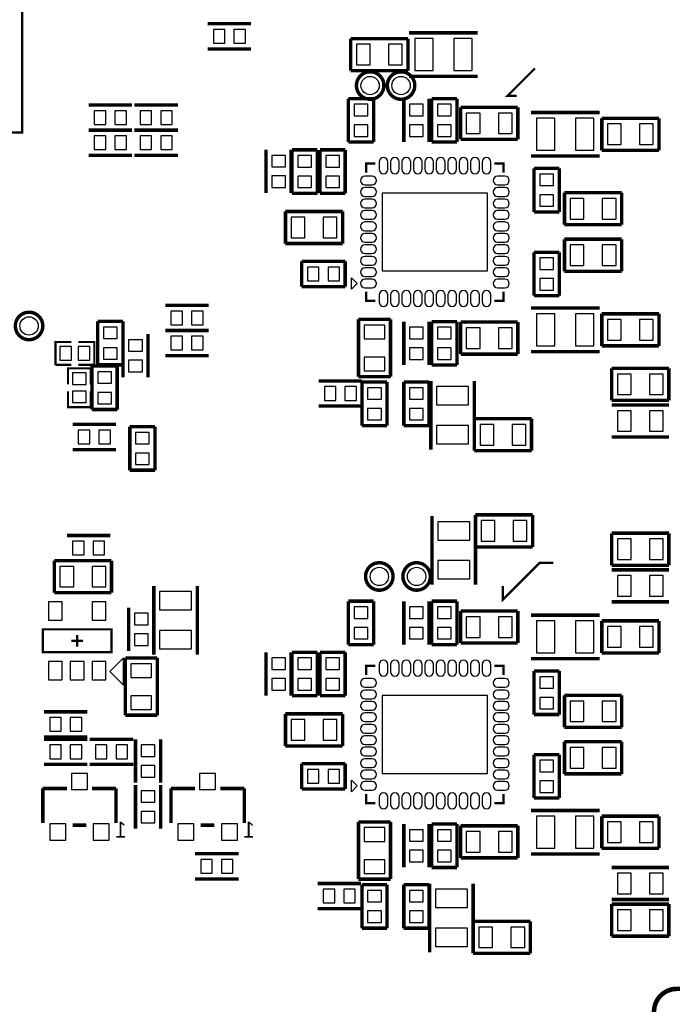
# Model space of a CAD drawing. Extents: x -7 to 124, y -15 to 152.
# Tile 8 of 11: x 72 to 101, y 20 to 63. Entities that reach past the tile are written whole.
import ezdxf

# ---------------------------------------------------------------- set-up
doc = ezdxf.new("R2010")
doc.units = 0
for name, color, linetype in [('BOARD', 6, 'CONTINUOUS'), ('PAD', 52, 'CONTINUOUS'), ('SILK', 120, 'CONTINUOUS')]:
    doc.layers.add(name, color=color, linetype=linetype)

msp = doc.modelspace()

# ---------------------------------------------------------------- linework, layer by layer
at = {"layer": 'BOARD', "const_width": 0.2}
msp.add_lwpolyline([(76.25, 4.5001), (76.25, 1, 0.414214), (77.25, 0), (98.0001, 0, 0.414214), (100.0001, 2), (100.0001, 20, -0.414214), (101.0001, 21), (115, 21, 0.414214), (117, 23), (117, 73.0001, 0.414214), (115, 75.0001), (99.7501, 75.0001, 0.414214), (98.7501, 74.0001), (98.7501, 70.0001)], format="xyb", dxfattribs=at)
at = {"layer": 'PAD'}
for points in [[(80.74985, 62.89995), (80.74985, 62.30005), (81.24995, 62.30005), (81.24995, 62.89995)], [(81.65005, 62.89995), (81.65005, 62.30005), (82.15015, 62.30005), (82.15015, 62.89995)], [(90.3502, 61.1), (90.3502, 62.5), (89.5501, 62.5), (89.5501, 61.1)], [(92.05, 61.1), (92.05, 62.5), (91.2499, 62.5), (91.2499, 61.1)], [(87.00005, 62.24995), (87.00005, 61.35005), (87.59995, 61.35005), (87.59995, 62.24995)], [(88.40005, 62.24995), (88.40005, 61.35005), (88.99995, 61.35005), (88.99995, 62.24995)], [(75.54985, 59.34995), (75.54985, 58.75005), (76.04995, 58.75005), (76.04995, 59.34995)], [(76.45005, 59.34995), (76.45005, 58.75005), (76.95015, 58.75005), (76.95015, 59.34995)], [(77.54985, 59.34995), (77.54985, 58.75005), (78.04995, 58.75005), (78.04995, 59.34995)], [(78.45005, 59.34995), (78.45005, 58.75005), (78.95015, 58.75005), (78.95015, 59.34995)], [(87.49995, 59.63015), (86.90005, 59.63015), (86.90005, 59.13005), (87.49995, 59.13005)], [(89.91995, 59.63015), (89.32005, 59.63015), (89.32005, 59.13005), (89.91995, 59.13005)], [(91.13995, 59.63015), (90.54005, 59.63015), (90.54005, 59.13005), (91.13995, 59.13005)], [(91.80005, 59.24995), (91.80005, 58.35005), (92.39995, 58.35005), (92.39995, 59.24995)], [(93.20005, 59.24995), (93.20005, 58.35005), (93.79995, 58.35005), (93.79995, 59.24995)], [(95.6702, 57.62), (95.6702, 59.02), (94.8701, 59.02), (94.8701, 57.62)], [(97.37, 57.62), (97.37, 59.02), (96.5699, 59.02), (96.5699, 57.62)], [(87.49995, 58.72995), (86.90005, 58.72995), (86.90005, 58.22985), (87.49995, 58.22985)], [(89.91995, 58.72995), (89.32005, 58.72995), (89.32005, 58.22985), (89.91995, 58.22985)], [(91.13995, 58.72995), (90.54005, 58.72995), (90.54005, 58.22985), (91.13995, 58.22985)], [(98.57, 57.87), (98.57, 58.7699), (97.9701, 58.7699), (97.9701, 57.87)], [(99.97, 57.87), (99.97, 58.7699), (99.3701, 58.7699), (99.3701, 57.87)], [(75.54985, 58.24995), (75.54985, 57.65005), (76.04995, 57.65005), (76.04995, 58.24995)], [(76.45005, 58.24995), (76.45005, 57.65005), (76.95015, 57.65005), (76.95015, 58.24995)], [(77.54985, 58.24995), (77.54985, 57.65005), (78.04995, 57.65005), (78.04995, 58.24995)], [(78.45005, 58.24995), (78.45005, 57.65005), (78.95015, 57.65005), (78.95015, 58.24995)], [(83.89995, 57.40015), (83.30005, 57.40015), (83.30005, 56.90005), (83.89995, 56.90005)], [(85.03995, 57.39015), (84.44005, 57.39015), (84.44005, 56.89005), (85.03995, 56.89005)], [(86.25995, 57.39015), (85.66005, 57.39015), (85.66005, 56.89005), (86.25995, 56.89005)], [(83.89995, 56.49995), (83.30005, 56.49995), (83.30005, 55.99985), (83.89995, 55.99985)], [(85.03995, 56.48995), (84.44005, 56.48995), (84.44005, 55.98985), (85.03995, 55.98985)], [(86.25995, 56.48995), (85.66005, 56.48995), (85.66005, 55.98985), (86.25995, 55.98985)], [(95.60995, 56.58015), (95.01005, 56.58015), (95.01005, 56.08005), (95.60995, 56.08005)], [(92.72995, 55.75), (88.13005, 55.75), (88.13005, 52.35), (92.72995, 52.35)], [(95.60995, 55.67995), (95.01005, 55.67995), (95.01005, 55.17985), (95.60995, 55.17985)], [(96.34005, 55.51995), (96.34005, 54.62005), (96.93995, 54.62005), (96.93995, 55.51995)], [(97.74005, 55.51995), (97.74005, 54.62005), (98.33995, 54.62005), (98.33995, 55.51995)], [(84.75, 53.8), (84.75, 54.6999), (84.1501, 54.6999), (84.1501, 53.8)], [(86.15, 53.8), (86.15, 54.6999), (85.5501, 54.6999), (85.5501, 53.8)], [(96.34005, 53.48995), (96.34005, 52.59005), (96.93995, 52.59005), (96.93995, 53.48995)], [(97.74005, 53.48995), (97.74005, 52.59005), (98.33995, 52.59005), (98.33995, 53.48995)], [(95.01005, 52.42005), (95.60995, 52.42005), (95.60995, 52.92015), (95.01005, 52.92015)], [(84.85985, 52.51995), (84.85985, 51.92005), (85.35995, 51.92005), (85.35995, 52.51995)], [(85.76005, 52.51995), (85.76005, 51.92005), (86.26015, 51.92005), (86.26015, 52.51995)], [(95.01005, 51.51985), (95.60995, 51.51985), (95.60995, 52.01995), (95.01005, 52.01995)], [(78.89985, 50.59995), (78.89985, 50.00005), (79.39995, 50.00005), (79.39995, 50.59995)], [(79.80005, 50.59995), (79.80005, 50.00005), (80.30015, 50.00005), (80.30015, 50.59995)], [(94.87005, 50.48), (94.87005, 49.08), (95.67015, 49.08), (95.67015, 50.48)], [(96.56985, 50.48), (96.56985, 49.08), (97.36995, 49.08), (97.36995, 50.48)], [(76.54995, 49.90015), (75.95005, 49.90015), (75.95005, 49.40005), (76.54995, 49.40005)], [(88.23995, 49.98995), (87.34005, 49.98995), (87.34005, 49.39005), (88.23995, 49.39005)], [(89.91995, 49.89015), (89.32005, 49.89015), (89.32005, 49.39005), (89.91995, 49.39005)], [(91.13995, 49.89015), (90.54005, 49.89015), (90.54005, 49.39005), (91.13995, 49.39005)], [(98.57, 49.33), (98.57, 50.2299), (97.9701, 50.2299), (97.9701, 49.33)], [(99.97, 49.33), (99.97, 50.2299), (99.3701, 50.2299), (99.3701, 49.33)], [(78.89985, 49.49995), (78.89985, 48.90005), (79.39995, 48.90005), (79.39995, 49.49995)], [(79.80005, 49.49995), (79.80005, 48.90005), (80.30015, 48.90005), (80.30015, 49.49995)], [(91.80005, 49.86995), (91.80005, 48.97005), (92.39995, 48.97005), (92.39995, 49.86995)], [(93.20005, 49.86995), (93.20005, 48.97005), (93.79995, 48.97005), (93.79995, 49.86995)], [(74.04995, 49.04995), (74.04995, 48.45005), (74.55005, 48.45005), (74.55005, 49.04995)], [(74.84995, 49.04995), (74.84995, 48.45005), (75.35005, 48.45005), (75.35005, 49.04995)], [(77.64995, 49.35015), (77.05005, 49.35015), (77.05005, 48.85005), (77.64995, 48.85005)], [(76.54995, 48.99995), (75.95005, 48.99995), (75.95005, 48.49985), (76.54995, 48.49985)], [(89.91995, 48.98995), (89.32005, 48.98995), (89.32005, 48.48985), (89.91995, 48.48985)], [(91.13995, 48.98995), (90.54005, 48.98995), (90.54005, 48.48985), (91.13995, 48.48985)], [(77.64995, 48.44995), (77.05005, 48.44995), (77.05005, 47.94985), (77.64995, 47.94985)], [(88.23995, 48.58995), (87.34005, 48.58995), (87.34005, 47.99005), (88.23995, 47.99005)], [(74.60005, 47.39995), (75.19995, 47.39995), (75.19995, 47.90005), (74.60005, 47.90005)], [(75.70005, 47.45005), (76.29995, 47.45005), (76.29995, 47.95015), (75.70005, 47.95015)], [(99, 46.95), (99, 47.8499), (98.4001, 47.8499), (98.4001, 46.95)], [(100.4, 46.95), (100.4, 47.8499), (99.8001, 47.8499), (99.8001, 46.95)], [(74.60005, 46.59995), (75.19995, 46.59995), (75.19995, 47.10005), (74.60005, 47.10005)], [(75.70005, 46.54985), (76.29995, 46.54985), (76.29995, 47.04995), (75.70005, 47.04995)], [(85.59985, 47.29995), (85.59985, 46.70005), (86.09995, 46.70005), (86.09995, 47.29995)], [(86.50005, 47.29995), (86.50005, 46.70005), (87.00015, 46.70005), (87.00015, 47.29995)], [(87.49005, 46.75005), (88.08995, 46.75005), (88.08995, 47.25015), (87.49005, 47.25015)], [(89.32005, 46.75005), (89.91995, 46.75005), (89.91995, 47.25015), (89.32005, 47.25015)], [(90.5, 46.49985), (91.9, 46.49985), (91.9, 47.29995), (90.5, 47.29995)], [(87.49005, 45.84985), (88.08995, 45.84985), (88.08995, 46.34995), (87.49005, 46.34995)], [(89.32005, 45.84985), (89.91995, 45.84985), (89.91995, 46.34995), (89.32005, 46.34995)], [(98.40005, 46.24995), (98.40005, 45.35005), (98.99995, 45.35005), (98.99995, 46.24995)], [(99.80005, 46.24995), (99.80005, 45.35005), (100.39995, 45.35005), (100.39995, 46.24995)], [(90.5, 44.80005), (91.9, 44.80005), (91.9, 45.60015), (90.5, 45.60015)], [(93, 44.75), (93, 45.6499), (92.4001, 45.6499), (92.4001, 44.75)], [(94.4, 44.75), (94.4, 45.6499), (93.8001, 45.6499), (93.8001, 44.75)], [(74.84985, 45.39995), (74.84985, 44.80005), (75.34995, 44.80005), (75.34995, 45.39995)], [(75.75005, 45.39995), (75.75005, 44.80005), (76.25015, 44.80005), (76.25015, 45.39995)], [(77.35005, 44.80005), (77.94995, 44.80005), (77.94995, 45.30015), (77.35005, 45.30015)], [(77.35005, 43.89985), (77.94995, 43.89985), (77.94995, 44.39995), (77.35005, 44.39995)], [(90.55, 40.59985), (91.95, 40.59985), (91.95, 41.39995), (90.55, 41.39995)], [(93.05, 40.55), (93.05, 41.4499), (92.4501, 41.4499), (92.4501, 40.55)], [(94.45, 40.55), (94.45, 41.4499), (93.8501, 41.4499), (93.8501, 40.55)], [(75.1, 39.95), (75.1, 40.5499), (74.5999, 40.5499), (74.5999, 39.95)], [(76.0002, 39.95), (76.0002, 40.5499), (75.5001, 40.5499), (75.5001, 39.95)], [(98.40005, 40.64995), (98.40005, 39.75005), (98.99995, 39.75005), (98.99995, 40.64995)], [(99.80005, 40.64995), (99.80005, 39.75005), (100.39995, 39.75005), (100.39995, 40.64995)], [(90.55, 38.90005), (91.95, 38.90005), (91.95, 39.70015), (90.55, 39.70015)], [(74.65, 38.55), (74.65, 39.4499), (74.0501, 39.4499), (74.0501, 38.55)], [(76.05, 38.55), (76.05, 39.4499), (75.4501, 39.4499), (75.4501, 38.55)], [(99, 38.15), (99, 39.0499), (98.4001, 39.0499), (98.4001, 38.15)], [(100.4, 38.15), (100.4, 39.0499), (99.8001, 39.0499), (99.8001, 38.15)], [(79.8, 38.34995), (78.4, 38.34995), (78.4, 37.54985), (79.8, 37.54985)], [(74.15, 37.0999), (74.15, 37.9), (73.5501, 37.9), (73.5501, 37.0999)], [(76.05, 37.0999), (76.05, 37.9), (75.4501, 37.9), (75.4501, 37.0999)], [(87.49995, 37.68015), (86.90005, 37.68015), (86.90005, 37.18005), (87.49995, 37.18005)], [(89.91995, 37.68015), (89.32005, 37.68015), (89.32005, 37.18005), (89.91995, 37.18005)], [(91.13995, 37.68015), (90.54005, 37.68015), (90.54005, 37.18005), (91.13995, 37.18005)], [(77.89995, 37.40015), (77.30005, 37.40015), (77.30005, 36.90005), (77.89995, 36.90005)], [(91.80005, 37.24995), (91.80005, 36.35005), (92.39995, 36.35005), (92.39995, 37.24995)], [(93.20005, 37.24995), (93.20005, 36.35005), (93.79995, 36.35005), (93.79995, 37.24995)], [(95.6702, 35.67), (95.6702, 37.07), (94.8701, 37.07), (94.8701, 35.67)], [(97.37, 35.67), (97.37, 37.07), (96.5699, 37.07), (96.5699, 35.67)], [(79.8, 36.65015), (78.4, 36.65015), (78.4, 35.85005), (79.8, 35.85005)], [(87.49995, 36.77995), (86.90005, 36.77995), (86.90005, 36.27985), (87.49995, 36.27985)], [(89.91995, 36.77995), (89.32005, 36.77995), (89.32005, 36.27985), (89.91995, 36.27985)], [(91.13995, 36.77995), (90.54005, 36.77995), (90.54005, 36.27985), (91.13995, 36.27985)], [(98.57, 35.92), (98.57, 36.8199), (97.9701, 36.8199), (97.9701, 35.92)], [(99.97, 35.92), (99.97, 36.8199), (99.3701, 36.8199), (99.3701, 35.92)], [(77.89995, 36.49995), (77.30005, 36.49995), (77.30005, 35.99985), (77.89995, 35.99985)], [(74.15, 34.4999), (74.15, 35.3), (73.5501, 35.3), (73.5501, 34.4999)], [(75.1, 34.4999), (75.1, 35.3), (74.5001, 35.3), (74.5001, 34.4999)], [(76.05, 34.4999), (76.05, 35.3), (75.4501, 35.3), (75.4501, 34.4999)], [(83.89995, 35.45015), (83.30005, 35.45015), (83.30005, 34.95005), (83.89995, 34.95005)], [(85.03995, 35.45015), (84.44005, 35.45015), (84.44005, 34.95005), (85.03995, 34.95005)], [(86.25995, 35.45015), (85.66005, 35.45015), (85.66005, 34.95005), (86.25995, 34.95005)], [(78.04995, 35.19995), (77.15005, 35.19995), (77.15005, 34.60005), (78.04995, 34.60005)], [(83.89995, 34.54995), (83.30005, 34.54995), (83.30005, 34.04985), (83.89995, 34.04985)], [(85.03995, 34.54995), (84.44005, 34.54995), (84.44005, 34.04985), (85.03995, 34.04985)], [(86.25995, 34.54995), (85.66005, 34.54995), (85.66005, 34.04985), (86.25995, 34.04985)], [(95.60995, 34.63015), (95.01005, 34.63015), (95.01005, 34.13005), (95.60995, 34.13005)], [(78.04995, 33.79995), (77.15005, 33.79995), (77.15005, 33.20005), (78.04995, 33.20005)], [(92.72995, 33.81), (88.13005, 33.81), (88.13005, 30.41), (92.72995, 30.41)], [(95.60995, 33.72995), (95.01005, 33.72995), (95.01005, 33.22985), (95.60995, 33.22985)], [(96.34005, 33.56995), (96.34005, 32.67005), (96.93995, 32.67005), (96.93995, 33.56995)], [(97.74005, 33.56995), (97.74005, 32.67005), (98.33995, 32.67005), (98.33995, 33.56995)], [(74.1, 32.25), (74.1, 32.8499), (73.5999, 32.8499), (73.5999, 32.25)], [(75.0002, 32.25), (75.0002, 32.8499), (74.5001, 32.8499), (74.5001, 32.25)], [(84.75, 31.86), (84.75, 32.7599), (84.1501, 32.7599), (84.1501, 31.86)], [(86.15, 31.86), (86.15, 32.7599), (85.5501, 32.7599), (85.5501, 31.86)], [(73.59985, 31.64995), (73.59985, 31.05005), (74.09995, 31.05005), (74.09995, 31.64995)], [(74.50005, 31.64995), (74.50005, 31.05005), (75.00015, 31.05005), (75.00015, 31.64995)], [(76.1, 31.05), (76.1, 31.6499), (75.5999, 31.6499), (75.5999, 31.05)], [(77.0002, 31.05), (77.0002, 31.6499), (76.5001, 31.6499), (76.5001, 31.05)], [(78.19995, 31.65015), (77.60005, 31.65015), (77.60005, 31.15005), (78.19995, 31.15005)], [(96.34005, 31.53995), (96.34005, 30.64005), (96.93995, 30.64005), (96.93995, 31.53995)], [(97.74005, 31.53995), (97.74005, 30.64005), (98.33995, 30.64005), (98.33995, 31.53995)], [(95.01005, 30.48005), (95.60995, 30.48005), (95.60995, 30.98015), (95.01005, 30.98015)], [(78.19995, 30.74995), (77.60005, 30.74995), (77.60005, 30.24985), (78.19995, 30.24985)], [(84.85985, 30.57995), (84.85985, 29.98005), (85.35995, 29.98005), (85.35995, 30.57995)], [(85.76005, 30.57995), (85.76005, 29.98005), (86.26015, 29.98005), (86.26015, 30.57995)], [(75.25, 29.7001), (75.25, 30.4001), (74.55, 30.4001), (74.55, 29.7001)], [(80.85, 29.7001), (80.85, 30.4001), (80.15, 30.4001), (80.15, 29.7001)], [(95.01005, 29.57985), (95.60995, 29.57985), (95.60995, 30.07995), (95.01005, 30.07995)], [(77.60005, 29.15005), (78.19995, 29.15005), (78.19995, 29.65015), (77.60005, 29.65015)], [(77.60005, 28.24985), (78.19995, 28.24985), (78.19995, 28.74995), (77.60005, 28.74995)], [(94.87005, 28.54), (94.87005, 27.14), (95.67015, 27.14), (95.67015, 28.54)], [(96.56985, 28.54), (96.56985, 27.14), (97.36995, 27.14), (97.36995, 28.54)], [(74.3, 27.4999), (74.3, 28.1999), (73.6, 28.1999), (73.6, 27.4999)], [(76.2, 27.4999), (76.2, 28.1999), (75.5, 28.1999), (75.5, 27.4999)], [(79.9, 27.4999), (79.9, 28.1999), (79.2, 28.1999), (79.2, 27.4999)], [(81.8, 27.4999), (81.8, 28.1999), (81.1, 28.1999), (81.1, 27.4999)], [(88.23995, 28.03995), (87.34005, 28.03995), (87.34005, 27.44005), (88.23995, 27.44005)], [(89.91995, 27.95015), (89.32005, 27.95015), (89.32005, 27.45005), (89.91995, 27.45005)], [(91.13995, 27.95015), (90.54005, 27.95015), (90.54005, 27.45005), (91.13995, 27.45005)], [(98.57, 27.39), (98.57, 28.2899), (97.9701, 28.2899), (97.9701, 27.39)], [(99.97, 27.39), (99.97, 28.2899), (99.3701, 28.2899), (99.3701, 27.39)], [(91.80005, 27.86995), (91.80005, 26.97005), (92.39995, 26.97005), (92.39995, 27.86995)], [(93.20005, 27.86995), (93.20005, 26.97005), (93.79995, 26.97005), (93.79995, 27.86995)], [(89.91995, 27.04995), (89.32005, 27.04995), (89.32005, 26.54985), (89.91995, 26.54985)], [(91.13995, 27.04995), (90.54005, 27.04995), (90.54005, 26.54985), (91.13995, 26.54985)], [(80.7, 26.05), (80.7, 26.6499), (80.1999, 26.6499), (80.1999, 26.05)], [(81.6002, 26.05), (81.6002, 26.6499), (81.1001, 26.6499), (81.1001, 26.05)], [(88.23995, 26.63995), (87.34005, 26.63995), (87.34005, 26.04005), (88.23995, 26.04005)], [(98.40005, 26.04995), (98.40005, 25.15005), (98.99995, 25.15005), (98.99995, 26.04995)], [(99.80005, 26.04995), (99.80005, 25.15005), (100.39995, 25.15005), (100.39995, 26.04995)], [(85.54985, 25.34995), (85.54985, 24.75005), (86.04995, 24.75005), (86.04995, 25.34995)], [(86.45005, 25.34995), (86.45005, 24.75005), (86.95015, 24.75005), (86.95015, 25.34995)], [(87.49005, 24.80005), (88.08995, 24.80005), (88.08995, 25.30015), (87.49005, 25.30015)], [(89.32005, 24.80005), (89.91995, 24.80005), (89.91995, 25.30015), (89.32005, 25.30015)], [(90.45, 24.54985), (91.85, 24.54985), (91.85, 25.34995), (90.45, 25.34995)], [(87.49005, 23.89985), (88.08995, 23.89985), (88.08995, 24.39995), (87.49005, 24.39995)], [(89.32005, 23.89985), (89.91995, 23.89985), (89.91995, 24.39995), (89.32005, 24.39995)], [(99, 23.55), (99, 24.4499), (98.4001, 24.4499), (98.4001, 23.55)], [(100.4, 23.55), (100.4, 24.4499), (99.8001, 24.4499), (99.8001, 23.55)], [(90.45, 22.85005), (91.85, 22.85005), (91.85, 23.65015), (90.45, 23.65015)], [(92.95, 22.8), (92.95, 23.6999), (92.3501, 23.6999), (92.3501, 22.8)], [(94.35, 22.8), (94.35, 23.6999), (93.7501, 23.6999), (93.7501, 22.8)]]:
    msp.add_lwpolyline(points, close=True, dxfattribs=at)
for points in [[(88.3701, 56.7899), (88.3701, 57.1099, 1), (87.9901, 57.1099), (87.9901, 56.7899, 1)], [(88.8699, 56.7899), (88.8699, 57.1099, 1), (88.4899, 57.1099), (88.4899, 56.7899, 1)], [(89.3701, 56.7899), (89.3701, 57.1099, 1), (88.9901, 57.1099), (88.9901, 56.7899, 1)], [(89.8699, 56.7899), (89.8699, 57.1099, 1), (89.4899, 57.1099), (89.4899, 56.7899, 1)], [(90.3701, 56.7899), (90.3701, 57.1099, 1), (89.9901, 57.1099), (89.9901, 56.7899, 1)], [(90.8699, 56.7899), (90.8699, 57.1099, 1), (90.4899, 57.1099), (90.4899, 56.7899, 1)], [(91.3701, 56.7899), (91.3701, 57.1099, 1), (90.9901, 57.1099), (90.9901, 56.7899, 1)], [(91.8699, 56.7899), (91.8699, 57.1099, 1), (91.4899, 57.1099), (91.4899, 56.7899, 1)], [(92.3701, 56.7899), (92.3701, 57.1099, 1), (91.9901, 57.1099), (91.9901, 56.7899, 1)], [(92.8699, 56.7899), (92.8699, 57.1099, 1), (92.4899, 57.1099), (92.4899, 56.7899, 1)], [(87.3701, 56.1099), (87.6901, 56.1099, 1), (87.6901, 56.4899), (87.3701, 56.4899, 1)], [(93.1699, 56.1099), (93.4899, 56.1099, 1), (93.4899, 56.4899), (93.1699, 56.4899, 1)], [(87.3701, 55.6101), (87.6901, 55.6101, 1), (87.6901, 55.9901), (87.3701, 55.9901, 1)], [(93.1699, 55.6101), (93.4899, 55.6101, 1), (93.4899, 55.9901), (93.1699, 55.9901, 1)], [(87.3701, 55.1099), (87.6901, 55.1099, 1), (87.6901, 55.4899), (87.3701, 55.4899, 1)], [(93.1699, 55.1099), (93.4899, 55.1099, 1), (93.4899, 55.4899), (93.1699, 55.4899, 1)], [(87.3701, 54.6101), (87.6901, 54.6101, 1), (87.6901, 54.9901), (87.3701, 54.9901, 1)], [(93.1699, 54.6101), (93.4899, 54.6101, 1), (93.4899, 54.9901), (93.1699, 54.9901, 1)], [(87.3701, 54.1099), (87.6901, 54.1099, 1), (87.6901, 54.4899), (87.3701, 54.4899, 1)], [(93.1699, 54.1099), (93.4899, 54.1099, 1), (93.4899, 54.4899), (93.1699, 54.4899, 1)], [(87.3701, 53.6101), (87.6901, 53.6101, 1), (87.6901, 53.9901), (87.3701, 53.9901, 1)], [(93.1699, 53.6101), (93.4899, 53.6101, 1), (93.4899, 53.9901), (93.1699, 53.9901, 1)], [(87.3701, 53.1099), (87.6901, 53.1099, 1), (87.6901, 53.4899), (87.3701, 53.4899, 1)], [(93.1699, 53.1099), (93.4899, 53.1099, 1), (93.4899, 53.4899), (93.1699, 53.4899, 1)], [(87.3701, 52.6101), (87.6901, 52.6101, 1), (87.6901, 52.9901), (87.3701, 52.9901, 1)], [(93.1699, 52.6101), (93.4899, 52.6101, 1), (93.4899, 52.9901), (93.1699, 52.9901, 1)], [(87.3701, 52.1099), (87.6901, 52.1099, 1), (87.6901, 52.4899), (87.3701, 52.4899, 1)], [(93.1699, 52.1099), (93.4899, 52.1099, 1), (93.4899, 52.4899), (93.1699, 52.4899, 1)], [(87.3701, 51.6101), (87.6901, 51.6101, 1), (87.6901, 51.9901), (87.3701, 51.9901, 1)], [(93.1699, 51.6101), (93.4899, 51.6101, 1), (93.4899, 51.9901), (93.1699, 51.9901, 1)], [(88.3701, 50.9901), (88.3701, 51.3101, 1), (87.9901, 51.3101), (87.9901, 50.9901, 1)], [(88.8699, 50.9901), (88.8699, 51.3101, 1), (88.4899, 51.3101), (88.4899, 50.9901, 1)], [(89.3701, 50.9901), (89.3701, 51.3101, 1), (88.9901, 51.3101), (88.9901, 50.9901, 1)], [(89.8699, 50.9901), (89.8699, 51.3101, 1), (89.4899, 51.3101), (89.4899, 50.9901, 1)], [(90.3701, 50.9901), (90.3701, 51.3101, 1), (89.9901, 51.3101), (89.9901, 50.9901, 1)], [(90.8699, 50.9901), (90.8699, 51.3101, 1), (90.4899, 51.3101), (90.4899, 50.9901, 1)], [(91.3701, 50.9901), (91.3701, 51.3101, 1), (90.9901, 51.3101), (90.9901, 50.9901, 1)], [(91.8699, 50.9901), (91.8699, 51.3101, 1), (91.4899, 51.3101), (91.4899, 50.9901, 1)], [(92.3701, 50.9901), (92.3701, 51.3101, 1), (91.9901, 51.3101), (91.9901, 50.9901, 1)], [(92.8699, 50.9901), (92.8699, 51.3101, 1), (92.4899, 51.3101), (92.4899, 50.9901, 1)], [(88.3701, 34.8499), (88.3701, 35.1699, 1), (87.9901, 35.1699), (87.9901, 34.8499, 1)], [(88.8699, 34.8499), (88.8699, 35.1699, 1), (88.4899, 35.1699), (88.4899, 34.8499, 1)], [(89.3701, 34.8499), (89.3701, 35.1699, 1), (88.9901, 35.1699), (88.9901, 34.8499, 1)], [(89.8699, 34.8499), (89.8699, 35.1699, 1), (89.4899, 35.1699), (89.4899, 34.8499, 1)], [(90.3701, 34.8499), (90.3701, 35.1699, 1), (89.9901, 35.1699), (89.9901, 34.8499, 1)], [(90.8699, 34.8499), (90.8699, 35.1699, 1), (90.4899, 35.1699), (90.4899, 34.8499, 1)], [(91.3701, 34.8499), (91.3701, 35.1699, 1), (90.9901, 35.1699), (90.9901, 34.8499, 1)], [(91.8699, 34.8499), (91.8699, 35.1699, 1), (91.4899, 35.1699), (91.4899, 34.8499, 1)], [(92.3701, 34.8499), (92.3701, 35.1699, 1), (91.9901, 35.1699), (91.9901, 34.8499, 1)], [(92.8699, 34.8499), (92.8699, 35.1699, 1), (92.4899, 35.1699), (92.4899, 34.8499, 1)], [(87.3701, 34.1699), (87.6901, 34.1699, 1), (87.6901, 34.5499), (87.3701, 34.5499, 1)], [(93.1699, 34.1699), (93.4899, 34.1699, 1), (93.4899, 34.5499), (93.1699, 34.5499, 1)], [(87.3701, 33.6701), (87.6901, 33.6701, 1), (87.6901, 34.0501), (87.3701, 34.0501, 1)], [(93.1699, 33.6701), (93.4899, 33.6701, 1), (93.4899, 34.0501), (93.1699, 34.0501, 1)], [(87.3701, 33.1699), (87.6901, 33.1699, 1), (87.6901, 33.5499), (87.3701, 33.5499, 1)], [(93.1699, 33.1699), (93.4899, 33.1699, 1), (93.4899, 33.5499), (93.1699, 33.5499, 1)], [(87.3701, 32.6701), (87.6901, 32.6701, 1), (87.6901, 33.0501), (87.3701, 33.0501, 1)], [(93.1699, 32.6701), (93.4899, 32.6701, 1), (93.4899, 33.0501), (93.1699, 33.0501, 1)], [(87.3701, 32.1699), (87.6901, 32.1699, 1), (87.6901, 32.5499), (87.3701, 32.5499, 1)], [(93.1699, 32.1699), (93.4899, 32.1699, 1), (93.4899, 32.5499), (93.1699, 32.5499, 1)], [(87.3701, 31.6701), (87.6901, 31.6701, 1), (87.6901, 32.0501), (87.3701, 32.0501, 1)], [(93.1699, 31.6701), (93.4899, 31.6701, 1), (93.4899, 32.0501), (93.1699, 32.0501, 1)], [(87.3701, 31.1699), (87.6901, 31.1699, 1), (87.6901, 31.5499), (87.3701, 31.5499, 1)], [(93.1699, 31.1699), (93.4899, 31.1699, 1), (93.4899, 31.5499), (93.1699, 31.5499, 1)], [(87.3701, 30.6701), (87.6901, 30.6701, 1), (87.6901, 31.0501), (87.3701, 31.0501, 1)], [(93.1699, 30.6701), (93.4899, 30.6701, 1), (93.4899, 31.0501), (93.1699, 31.0501, 1)], [(87.3701, 30.1699), (87.6901, 30.1699, 1), (87.6901, 30.5499), (87.3701, 30.5499, 1)], [(93.1699, 30.1699), (93.4899, 30.1699, 1), (93.4899, 30.5499), (93.1699, 30.5499, 1)], [(87.3701, 29.6701), (87.6901, 29.6701, 1), (87.6901, 30.0501), (87.3701, 30.0501, 1)], [(93.1699, 29.6701), (93.4899, 29.6701, 1), (93.4899, 30.0501), (93.1699, 30.0501, 1)], [(88.3701, 29.0501), (88.3701, 29.3701, 1), (87.9901, 29.3701), (87.9901, 29.0501, 1)], [(88.8699, 29.0501), (88.8699, 29.3701, 1), (88.4899, 29.3701), (88.4899, 29.0501, 1)], [(89.3701, 29.0501), (89.3701, 29.3701, 1), (88.9901, 29.3701), (88.9901, 29.0501, 1)], [(89.8699, 29.0501), (89.8699, 29.3701, 1), (89.4899, 29.3701), (89.4899, 29.0501, 1)], [(90.3701, 29.0501), (90.3701, 29.3701, 1), (89.9901, 29.3701), (89.9901, 29.0501, 1)], [(90.8699, 29.0501), (90.8699, 29.3701, 1), (90.4899, 29.3701), (90.4899, 29.0501, 1)], [(91.3701, 29.0501), (91.3701, 29.3701, 1), (90.9901, 29.3701), (90.9901, 29.0501, 1)], [(91.8699, 29.0501), (91.8699, 29.3701, 1), (91.4899, 29.3701), (91.4899, 29.0501, 1)], [(92.3701, 29.0501), (92.3701, 29.3701, 1), (91.9901, 29.3701), (91.9901, 29.0501, 1)], [(92.8699, 29.0501), (92.8699, 29.3701, 1), (92.4899, 29.3701), (92.4899, 29.0501, 1)]]:
    msp.add_lwpolyline(points, format="xyb", close=True, dxfattribs=at)
for centre in [(87.6, 60.45), (88.95, 60.45), (72.7, 49.95), (88, 39.01), (89.63, 39.01)]:
    msp.add_circle(centre, 0.40005, dxfattribs=at)
at = {"layer": 'SILK'}
for points, const_width in [([(72.4, 58.8), (72.4, 66), (54.4, 66), (54.4, 58.4), (72.4, 58.4), (72.4, 58.8)], 0.1), ([(80.5, 63.15), (82.4, 63.15)], 0.1501), ([(80.5, 63.1499), (82.4, 63.1499)], 0.1501), ([(89.2999, 62.75), (92.3001, 62.75)], 0.1501), ([(86.7501, 61.1), (86.7501, 62.5)], 0.1501), ([(86.7501, 62.5), (89.2499, 62.5)], 0.1501), ([(89.2499, 62.5), (89.2499, 61.1)], 0.1501), ([(80.5, 62.05), (82.4, 62.05)], 0.1501), ([(89.2499, 61.1), (86.7501, 61.1)], 0.1501), ([(94.8, 61.2), (93.6, 60), (94, 60)], 0.1), ([(92.3001, 60.85), (89.2999, 60.85)], 0.1501), ([(86.6501, 59.88), (86.6501, 57.98)], 0.1501), ([(87.7499, 59.88), (86.6501, 59.88)], 0.1501), ([(87.7499, 57.98), (87.7499, 59.88)], 0.1501), ([(89.0701, 59.88), (89.0701, 57.98)], 0.1501), ([(90.1699, 59.88), (90.1699, 57.98)], 0.1501), ([(90.2901, 59.88), (90.2901, 57.98)], 0.1501), ([(91.3899, 59.88), (90.2901, 59.88)], 0.1501), ([(91.3899, 57.98), (91.3899, 59.88)], 0.1501), ([(75.3, 59.5999), (77.2, 59.5999)], 0.1501), ([(77.3, 59.5999), (79.2, 59.5999)], 0.1501), ([(91.5501, 58.1), (91.5501, 59.5)], 0.1501), ([(91.5501, 59.5), (94.0499, 59.5)], 0.1501), ([(94.0499, 59.5), (94.0499, 58.1)], 0.1501), ([(94.6199, 59.27), (97.6201, 59.27)], 0.1501), ([(97.7201, 57.62), (97.7201, 59.02)], 0.1501), ([(97.7201, 59.02), (100.2199, 59.02)], 0.1501), ([(100.2199, 59.02), (100.2199, 57.62)], 0.1501), ([(75.3, 58.5001), (77.2, 58.5001)], 0.1501), ([(75.3, 58.4999), (77.2, 58.4999)], 0.1501), ([(77.3, 58.5001), (79.2, 58.5001)], 0.1501), ([(77.3, 58.4999), (79.2, 58.4999)], 0.1501), ([(86.6501, 57.98), (87.7499, 57.98)], 0.1501), ([(90.2901, 57.98), (91.3899, 57.98)], 0.1501), ([(94.0499, 58.1), (91.5501, 58.1)], 0.1501), ([(83.0501, 57.65), (83.0501, 55.75)], 0.1501), ([(84.1499, 57.65), (84.1499, 55.75)], 0.1501), ([(84.1901, 57.64), (84.1901, 55.74)], 0.1501), ([(85.2899, 57.64), (84.1901, 57.64)], 0.1501), ([(85.2899, 55.74), (85.2899, 57.64)], 0.1501), ([(85.4101, 57.64), (85.4101, 55.74)], 0.1501), ([(86.5099, 57.64), (85.4101, 57.64)], 0.1501), ([(86.5099, 55.74), (86.5099, 57.64)], 0.1501), ([(100.2199, 57.62), (97.7201, 57.62)], 0.1501), ([(75.3, 57.4001), (77.2, 57.4001)], 0.1501), ([(77.3, 57.4001), (79.2, 57.4001)], 0.1501), ([(97.6201, 57.37), (94.6199, 57.37)], 0.1501), ([(87.8301, 57.05), (87.43, 57.05), (87.43, 56.6499)], 0.1001), ([(93.43, 56.6499), (93.43, 57.05), (93.0299, 57.05)], 0.1001), ([(94.7601, 56.83), (94.7601, 54.93)], 0.1501), ([(95.8599, 56.83), (94.7601, 56.83)], 0.1501), ([(95.8599, 54.93), (95.8599, 56.83)], 0.1501), ([(84.1901, 55.74), (85.2899, 55.74)], 0.1501), ([(85.4101, 55.74), (86.5099, 55.74)], 0.1501), ([(96.0901, 54.37), (96.0901, 55.77)], 0.1501), ([(96.0901, 55.77), (98.5899, 55.77)], 0.1501), ([(98.5899, 55.77), (98.5899, 54.37)], 0.1501), ([(83.9001, 53.55), (83.9001, 54.95)], 0.1501), ([(83.9001, 54.95), (86.3999, 54.95)], 0.1501), ([(86.3999, 54.95), (86.3999, 53.55)], 0.1501), ([(94.7601, 54.93), (95.8599, 54.93)], 0.1501), ([(98.5899, 54.37), (96.0901, 54.37)], 0.1501), ([(96.0901, 52.34), (96.0901, 53.74)], 0.1501), ([(96.0901, 53.74), (98.5899, 53.74)], 0.1501), ([(98.5899, 53.74), (98.5899, 52.34)], 0.1501), ([(86.3999, 53.55), (83.9001, 53.55)], 0.1501), ([(95.8599, 53.17), (94.7601, 53.17)], 0.1501), ([(94.7601, 53.17), (94.7601, 51.27)], 0.1501), ([(95.8599, 51.27), (95.8599, 53.17)], 0.1501), ([(86.51, 52.7699), (84.61, 52.7699)], 0.1501), ([(84.61, 52.7699), (84.61, 51.6701)], 0.1501), ([(86.51, 51.6701), (86.51, 52.7699)], 0.1501), ([(98.5899, 52.34), (96.0901, 52.34)], 0.1501), ([(84.61, 51.6701), (86.51, 51.6701)], 0.1501), ([(87.43, 51.4501), (87.43, 51.05), (87.8301, 51.05)], 0.1001), ([(93.0299, 51.05), (93.43, 51.05), (93.43, 51.4501)], 0.1001), ([(94.7601, 51.27), (95.8599, 51.27)], 0.1501), ([(78.65, 50.8499), (80.55, 50.8499)], 0.1501), ([(94.6199, 50.73), (97.6201, 50.73)], 0.1501), ([(87.09, 50.2399), (88.49, 50.2399)], 0.1501), ([(87.09, 47.7401), (87.09, 50.2399)], 0.1501), ([(88.49, 50.2399), (88.49, 47.7401)], 0.1501), ([(97.7201, 49.08), (97.7201, 50.48)], 0.1501), ([(97.7201, 50.48), (100.2199, 50.48)], 0.1501), ([(100.2199, 50.48), (100.2199, 49.08)], 0.1501), ([(75.7001, 50.15), (75.7001, 48.25)], 0.1501), ([(76.7999, 50.15), (75.7001, 50.15)], 0.1501), ([(76.7999, 48.25), (76.7999, 50.15)], 0.1501), ([(89.0701, 50.14), (89.0701, 48.24)], 0.1501), ([(90.1699, 50.14), (90.1699, 48.24)], 0.1501), ([(90.2901, 50.14), (90.2901, 48.24)], 0.1501), ([(91.3899, 50.14), (90.2901, 50.14)], 0.1501), ([(91.3899, 48.24), (91.3899, 50.14)], 0.1501), ([(91.5501, 48.72), (91.5501, 50.12)], 0.1501), ([(91.5501, 50.12), (94.0499, 50.12)], 0.1501), ([(94.0499, 50.12), (94.0499, 48.72)], 0.1501), ([(76.8001, 49.6), (76.8001, 47.7)], 0.1501), ([(77.8999, 49.6), (77.8999, 47.7)], 0.1501), ([(78.65, 49.7501), (80.55, 49.7501)], 0.1501), ([(78.65, 49.7499), (80.55, 49.7499)], 0.1501), ([(73.85, 49.25), (73.85, 48.25)], 0.1), ([(74.55, 49.25), (73.85, 49.25), (73.85, 49.2)], 0.1), ([(75.55, 49.2), (75.55, 49.25), (74.85, 49.25)], 0.1), ([(75.55, 48.25), (75.55, 49.25)], 0.1), ([(100.2199, 49.08), (97.7201, 49.08)], 0.1501), ([(78.65, 48.6501), (80.55, 48.6501)], 0.1501), ([(94.0499, 48.72), (91.5501, 48.72)], 0.1501), ([(97.6201, 48.83), (94.6199, 48.83)], 0.1501), ([(73.85, 48.25), (74.55, 48.25)], 0.1), ([(74.85, 48.25), (75.55, 48.25), (75.55, 48.3)], 0.1), ([(76.5499, 48.2), (75.4501, 48.2)], 0.1501), ([(75.4501, 48.2), (75.4501, 46.3)], 0.1501), ([(75.7001, 48.25), (76.7999, 48.25)], 0.1501), ([(76.5499, 46.3), (76.5499, 48.2)], 0.1501), ([(90.2901, 48.24), (91.3899, 48.24)], 0.1501), ([(98.1501, 46.7), (98.1501, 48.1)], 0.1501), ([(98.1501, 48.1), (100.6499, 48.1)], 0.1501), ([(100.6499, 48.1), (100.6499, 46.7)], 0.1501), ([(74.45, 48.1), (74.4, 48.1), (74.4, 47.4)], 0.1), ([(75.4, 48.1), (74.4, 48.1)], 0.1), ([(75.4, 47.4), (75.4, 48.1), (75.35, 48.1)], 0.1), ([(88.49, 47.7401), (87.09, 47.7401)], 0.1501), ([(85.35, 47.5499), (87.25, 47.5499)], 0.1501), ([(88.3399, 47.5), (87.2401, 47.5)], 0.1501), ([(87.2401, 47.5), (87.2401, 45.6)], 0.1501), ([(88.3399, 45.6), (88.3399, 47.5)], 0.1501), ([(90.1699, 47.5), (89.0701, 47.5)], 0.1501), ([(89.0701, 47.5), (89.0701, 45.6)], 0.1501), ([(90.1699, 45.6), (90.1699, 47.5)], 0.1501), ([(90.25, 44.5499), (90.25, 47.5501)], 0.1501), ([(92.15, 47.5501), (92.15, 44.5499)], 0.1501), ([(74.4, 47.1), (74.4, 46.4), (74.45, 46.4)], 0.1), ([(75.4, 46.4), (75.4, 47.1)], 0.1), ([(74.4, 46.4), (75.4, 46.4)], 0.1), ([(85.35, 46.4501), (87.25, 46.4501)], 0.1501), ([(100.6499, 46.7), (98.1501, 46.7)], 0.1501), ([(98.1501, 46.5), (100.6499, 46.5)], 0.1501), ([(75.4501, 46.3), (76.5499, 46.3)], 0.1501), ([(74.6, 45.6499), (76.5, 45.6499)], 0.1501), ([(78.1999, 45.55), (77.1001, 45.55)], 0.1501), ([(77.1001, 45.55), (77.1001, 43.65)], 0.1501), ([(78.1999, 43.65), (78.1999, 45.55)], 0.1501), ([(87.2401, 45.6), (88.3399, 45.6)], 0.1501), ([(89.0701, 45.6), (90.1699, 45.6)], 0.1501), ([(92.1501, 44.5), (92.1501, 45.9)], 0.1501), ([(92.1501, 45.9), (94.6499, 45.9)], 0.1501), ([(94.6499, 45.9), (94.6499, 44.5)], 0.1501), ([(100.6499, 45.1), (98.1501, 45.1)], 0.1501), ([(74.6, 44.5501), (76.5, 44.5501)], 0.1501), ([(94.6499, 44.5), (92.1501, 44.5)], 0.1501), ([(77.1001, 43.65), (78.1999, 43.65)], 0.1501), ([(90.3, 38.6499), (90.3, 41.6501)], 0.1501), ([(92.2, 41.6501), (92.2, 38.6499)], 0.1501), ([(92.2001, 40.3), (92.2001, 41.7)], 0.1501), ([(92.2001, 41.7), (94.6999, 41.7)], 0.1501), ([(94.6999, 41.7), (94.6999, 40.3)], 0.1501), ([(76.25, 40.7999), (74.35, 40.7999)], 0.1501), ([(98.1501, 39.5), (98.1501, 40.9)], 0.1501), ([(98.1501, 40.9), (100.6499, 40.9)], 0.1501), ([(100.6499, 40.9), (100.6499, 39.5)], 0.1501), ([(94.6999, 40.3), (92.2001, 40.3)], 0.1501), ([(73.8001, 38.3), (73.8001, 39.7)], 0.1501), ([(73.8001, 39.7), (76.2999, 39.7)], 0.1501), ([(76.25, 39.7001), (74.35, 39.7001)], 0.1501), ([(76.2999, 39.7), (76.2999, 38.3)], 0.1501), ([(95.6, 39.6), (95, 39.6), (93.4, 38), (93.4, 38.6)], 0.1), ([(100.6499, 39.5), (98.1501, 39.5)], 0.1501), ([(98.1501, 39.3), (100.6499, 39.3)], 0.1501), ([(76.2999, 38.3), (73.8001, 38.3)], 0.1501), ([(78.15, 35.5999), (78.15, 38.6001)], 0.1501), ([(80.05, 38.6001), (80.05, 35.5999)], 0.1501), ([(86.6501, 37.93), (86.6501, 36.03)], 0.1501), ([(87.7499, 37.93), (86.6501, 37.93)], 0.1501), ([(87.7499, 36.03), (87.7499, 37.93)], 0.1501), ([(89.0701, 37.93), (89.0701, 36.03)], 0.1501), ([(90.1699, 37.93), (90.1699, 36.03)], 0.1501), ([(90.2901, 37.93), (90.2901, 36.03)], 0.1501), ([(91.3899, 37.93), (90.2901, 37.93)], 0.1501), ([(91.3899, 36.03), (91.3899, 37.93)], 0.1501), ([(100.6499, 37.9), (98.1501, 37.9)], 0.1501), ([(77.0501, 37.65), (77.0501, 35.75)], 0.1501), ([(78.1499, 37.65), (78.1499, 35.75)], 0.1501), ([(91.5501, 36.1), (91.5501, 37.5)], 0.1501), ([(91.5501, 37.5), (94.0499, 37.5)], 0.1501), ([(94.0499, 37.5), (94.0499, 36.1)], 0.1501), ([(94.6199, 37.32), (97.6201, 37.32)], 0.1501), ([(97.7201, 35.67), (97.7201, 37.07)], 0.1501), ([(97.7201, 37.07), (100.2199, 37.07)], 0.1501), ([(100.2199, 37.07), (100.2199, 35.67)], 0.1501), ([(76.3001, 36.7001), (73.2999, 36.7001), (73.2999, 35.6999), (76.3001, 35.6999), (76.3001, 36.7001)], 0.1001), ([(75.0499, 36.2), (74.5501, 36.2)], 0.1001), ([(74.8, 36.4499), (74.8, 35.9501)], 0.1001), ([(94.0499, 36.1), (91.5501, 36.1)], 0.1501), ([(83.0501, 35.7), (83.0501, 33.8)], 0.1501), ([(84.1499, 35.7), (84.1499, 33.8)], 0.1501), ([(84.1901, 35.7), (84.1901, 33.8)], 0.1501), ([(85.2899, 35.7), (84.1901, 35.7)], 0.1501), ([(85.2899, 33.8), (85.2899, 35.7)], 0.1501), ([(85.4101, 35.7), (85.4101, 33.8)], 0.1501), ([(86.5099, 35.7), (85.4101, 35.7)], 0.1501), ([(86.5099, 33.8), (86.5099, 35.7)], 0.1501), ([(86.6501, 36.03), (87.7499, 36.03)], 0.1501), ([(90.2901, 36.03), (91.3899, 36.03)], 0.1501), ([(100.2199, 35.67), (97.7201, 35.67)], 0.1501), ([(76.9, 35.4499), (78.3, 35.4499)], 0.1501), ([(76.9, 32.9501), (76.9, 35.4499)], 0.1501), ([(78.3, 35.4499), (78.3, 32.9501)], 0.1501), ([(97.6201, 35.42), (94.6199, 35.42)], 0.1501), ([(87.8301, 35.11), (87.43, 35.11), (87.43, 34.7099)], 0.1001), ([(93.43, 34.7099), (93.43, 35.11), (93.0299, 35.11)], 0.1001), ([(94.7601, 34.88), (94.7601, 32.98)], 0.1501), ([(95.8599, 34.88), (94.7601, 34.88)], 0.1501), ([(95.8599, 32.98), (95.8599, 34.88)], 0.1501), ([(84.1901, 33.8), (85.2899, 33.8)], 0.1501), ([(85.4101, 33.8), (86.5099, 33.8)], 0.1501), ([(96.0901, 32.42), (96.0901, 33.82)], 0.1501), ([(96.0901, 33.82), (98.5899, 33.82)], 0.1501), ([(98.5899, 33.82), (98.5899, 32.42)], 0.1501), ([(75.25, 33.0999), (73.35, 33.0999)], 0.1501), ([(78.3, 32.9501), (76.9, 32.9501)], 0.1501), ([(83.9001, 31.61), (83.9001, 33.01)], 0.1501), ([(83.9001, 33.01), (86.3999, 33.01)], 0.1501), ([(86.3999, 33.01), (86.3999, 31.61)], 0.1501), ([(94.7601, 32.98), (95.8599, 32.98)], 0.1501), ([(98.5899, 32.42), (96.0901, 32.42)], 0.1501), ([(75.25, 32.0001), (73.35, 32.0001)], 0.1501), ([(73.35, 31.8999), (75.25, 31.8999)], 0.1501), ([(77.25, 31.8999), (75.35, 31.8999)], 0.1501), ([(77.3501, 31.9), (77.3501, 30)], 0.1501), ([(78.4499, 31.9), (78.4499, 30)], 0.1501), ([(96.0901, 30.39), (96.0901, 31.79)], 0.1501), ([(96.0901, 31.79), (98.5899, 31.79)], 0.1501), ([(98.5899, 31.79), (98.5899, 30.39)], 0.1501), ([(86.3999, 31.61), (83.9001, 31.61)], 0.1501), ([(95.8599, 31.23), (94.7601, 31.23)], 0.1501), ([(94.7601, 31.23), (94.7601, 29.33)], 0.1501), ([(95.8599, 29.33), (95.8599, 31.23)], 0.1501), ([(73.35, 30.8001), (75.25, 30.8001)], 0.1501), ([(77.25, 30.8001), (75.35, 30.8001)], 0.1501), ([(86.51, 30.8299), (84.61, 30.8299)], 0.1501), ([(84.61, 30.8299), (84.61, 29.7301)], 0.1501), ([(86.51, 29.7301), (86.51, 30.8299)], 0.1501), ([(98.5899, 30.39), (96.0901, 30.39)], 0.1501), ([(73.3001, 28.25), (73.3001, 29.7501)], 0.1501), ([(73.3001, 29.7501), (74.3501, 29.7501)], 0.1501), ([(75.4499, 29.7501), (76.4999, 29.7501)], 0.1501), ([(76.4999, 29.7501), (76.4999, 28.25)], 0.1501), ([(77.3501, 28), (77.3501, 29.9)], 0.1501), ([(78.4499, 28), (78.4499, 29.9)], 0.1501), ([(78.9001, 28.25), (78.9001, 29.7501)], 0.1501), ([(78.9001, 29.7501), (79.9501, 29.7501)], 0.1501), ([(81.0499, 29.7501), (82.0999, 29.7501)], 0.1501), ([(82.0999, 29.7501), (82.0999, 28.25)], 0.1501), ([(84.61, 29.7301), (86.51, 29.7301)], 0.1501), ([(87.43, 29.5101), (87.43, 29.11), (87.8301, 29.11)], 0.1001), ([(93.0299, 29.11), (93.43, 29.11), (93.43, 29.5101)], 0.1001), ([(94.7601, 29.33), (95.8599, 29.33)], 0.1501), ([(94.6199, 28.79), (97.6201, 28.79)], 0.1501), ([(97.7201, 27.14), (97.7201, 28.54)], 0.1501), ([(97.7201, 28.54), (100.2199, 28.54)], 0.1501), ([(100.2199, 28.54), (100.2199, 27.14)], 0.1501), ([(75.2, 28.1499), (74.6, 28.1499)], 0.1501), ([(80.8, 28.1499), (80.2, 28.1499)], 0.1501), ([(87.09, 28.2899), (88.49, 28.2899)], 0.1501), ([(87.09, 25.7901), (87.09, 28.2899)], 0.1501), ([(88.49, 28.2899), (88.49, 25.7901)], 0.1501), ([(89.0701, 28.2), (89.0701, 26.3)], 0.1501), ([(90.1699, 28.2), (90.1699, 26.3)], 0.1501), ([(90.2901, 28.2), (90.2901, 26.3)], 0.1501), ([(91.3899, 28.2), (90.2901, 28.2)], 0.1501), ([(91.3899, 26.3), (91.3899, 28.2)], 0.1501), ([(91.5501, 26.72), (91.5501, 28.12)], 0.1501), ([(91.5501, 28.12), (94.0499, 28.12)], 0.1501), ([(94.0499, 28.12), (94.0499, 26.72)], 0.1501), ([(100.2199, 27.14), (97.7201, 27.14)], 0.1501), ([(81.85, 26.8999), (79.95, 26.8999)], 0.1501), ([(94.0499, 26.72), (91.5501, 26.72)], 0.1501), ([(97.6201, 26.89), (94.6199, 26.89)], 0.1501), ([(90.2901, 26.3), (91.3899, 26.3)], 0.1501), ([(98.1501, 26.3), (100.6499, 26.3)], 0.1501), ([(81.85, 25.8001), (79.95, 25.8001)], 0.1501), ([(88.49, 25.7901), (87.09, 25.7901)], 0.1501), ([(85.3, 25.5999), (87.2, 25.5999)], 0.1501), ([(88.3399, 25.55), (87.2401, 25.55)], 0.1501), ([(87.2401, 25.55), (87.2401, 23.65)], 0.1501), ([(88.3399, 23.65), (88.3399, 25.55)], 0.1501), ([(90.1699, 25.55), (89.0701, 25.55)], 0.1501), ([(89.0701, 25.55), (89.0701, 23.65)], 0.1501), ([(90.1699, 23.65), (90.1699, 25.55)], 0.1501), ([(90.2, 22.5999), (90.2, 25.6001)], 0.1501), ([(92.1, 25.6001), (92.1, 22.5999)], 0.1501), ([(100.6499, 24.9), (98.1501, 24.9)], 0.1501), ([(85.3, 24.5001), (87.2, 24.5001)], 0.1501), ([(98.1501, 23.3), (98.1501, 24.7)], 0.1501), ([(98.1501, 24.7), (100.6499, 24.7)], 0.1501), ([(100.6499, 24.7), (100.6499, 23.3)], 0.1501), ([(87.2401, 23.65), (88.3399, 23.65)], 0.1501), ([(89.0701, 23.65), (90.1699, 23.65)], 0.1501), ([(92.1001, 22.55), (92.1001, 23.95)], 0.1501), ([(92.1001, 23.95), (94.5999, 23.95)], 0.1501), ([(94.5999, 23.95), (94.5999, 22.55)], 0.1501), ([(100.6499, 23.3), (98.1501, 23.3)], 0.1501), ([(94.5999, 22.55), (92.1001, 22.55)], 0.1501)]:
    msp.add_lwpolyline(points, dxfattribs=dict(at, const_width=const_width))
at = {"layer": 'SILK', "const_width": 0.1501}
for points in [[(88.1999, 60.45, 1), (87.0001, 60.45, 1), (88.1999, 60.45)], [(89.5499, 60.45, 1), (88.3501, 60.45, 1), (89.5499, 60.45)], [(73.2999, 49.95, 1), (72.1001, 49.95, 1), (73.2999, 49.95)], [(88.5999, 39.01, 1), (87.4001, 39.01, 1), (88.5999, 39.01)], [(90.2299, 39.01, 1), (89.0301, 39.01, 1), (90.2299, 39.01)]]:
    msp.add_lwpolyline(points, format="xyb", dxfattribs=at)
at = {"layer": 'SILK'}
for points in [[(87.03, 51.8001), (86.78, 51.5499), (86.78, 52.05)], [(76.2234, 34.8586), (76.8234, 34.2587), (76.8234, 35.4586)], [(87.03, 29.8601), (86.78, 29.6099), (86.78, 30.11)]]:
    msp.add_lwpolyline(points, close=True, dxfattribs=at)

# ---------------------------------------------------------------- texts
at = {"layer": 'SILK', "text_generation_flag": 2, "width": 0.928571}
for p in [(76.95, 27.6), (82.55, 27.6)]:
    msp.add_text('1', height=0.7, dxfattribs=at).set_placement(p)

doc.saveas('drawing.dxf')
